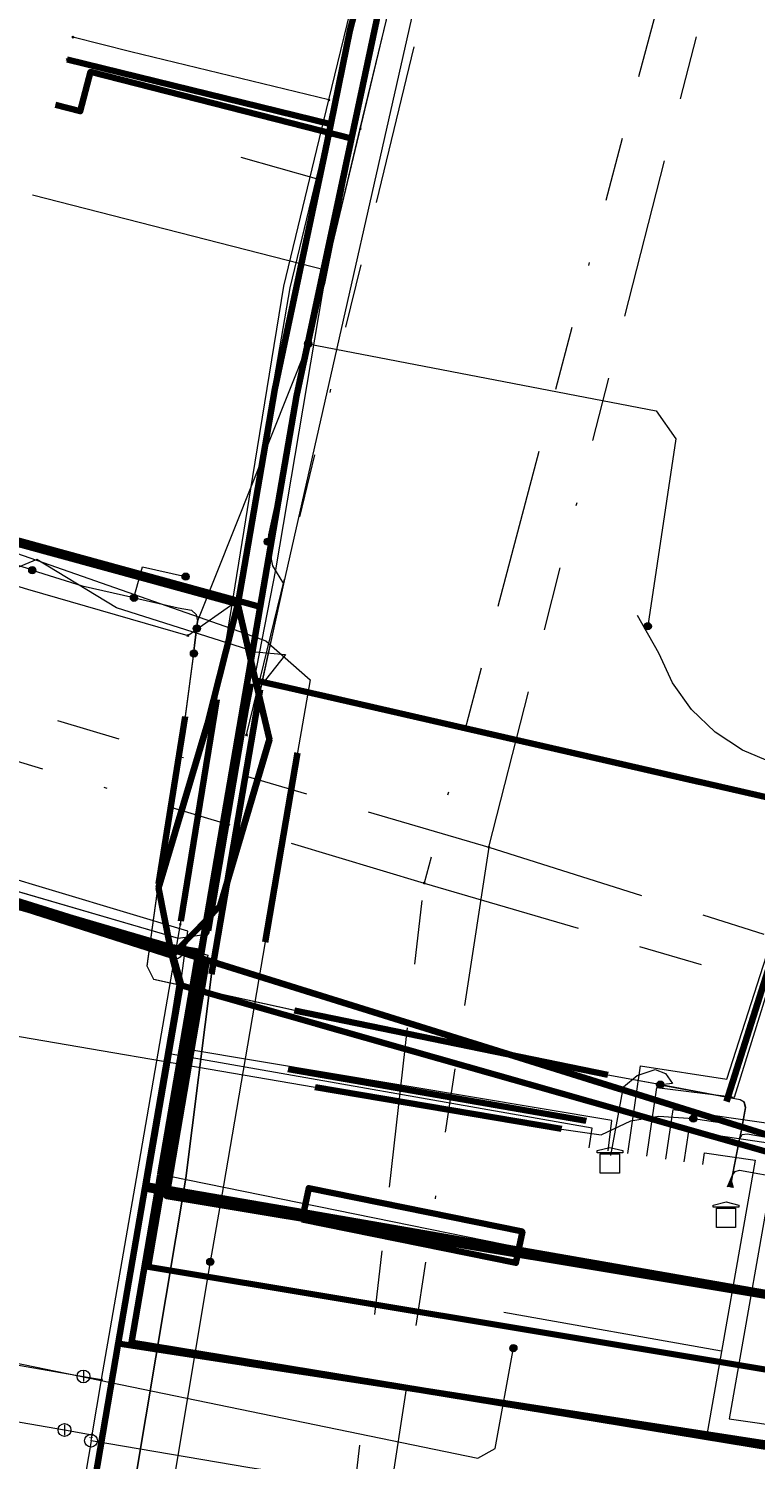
# Model space of a CAD drawing. Header units: metres. Extents: x 98902 to 136161, y 449037 to 499677.
# Tile 91 of 200: x 113560 to 113582, y 483140 to 483185. Entities that reach past the tile are written whole.
import ezdxf
from ezdxf.enums import TextEntityAlignment as Align
from ezdxf.lldxf.tags import DXFTag

# ---------------------------------------------------------------- set-up
doc = ezdxf.new("R2010")
doc.units = ezdxf.units.M
doc.linetypes.add('RI-OVERIG', pattern=[17, 5, -2, 2, -2, 0, -2, 2, -2])
for name, color, linetype, lineweight in [('B-WE-KL-DATA-G', 90, 'KL-DATA-N', 18), ('B-WE-KL-DATA_DUCT-G', 90, 'Continuous', 100), ('B-WE-KL-DATA_HULPSTUK-S', 90, 'Continuous', 25), ('B-WE-KL-DATA_KABELBED-G', 90, 'Continuous', 100), ('B-WE-KL-DATA_MANTELBUIS-G', 90, 'Continuous', 100), ('B-WE-KL-ET_LS-G', 190, 'KL-LS-N', 18), ('B-WE-KL-ET_LS_HULPSTUK-S', 190, 'Continuous', 25), ('B-WE-KL-ET_LS_MANTELBUIS-G', 190, 'Continuous', 100), ('B-WE-KL-ET_MS-G', 130, 'KL-MS-N', 18), ('B-WE-KL-ET_MS_HULPSTUK-S', 130, 'Continuous', 25), ('B-WE-KL-ET_MS_MANTELBUIS-G', 130, 'Continuous', 100), ('B-WE-KL-GAS_LD-G', 50, 'KL-GAS-LD-N', 18), ('B-WE-KL-GAS_LD_HULPSTUK-S', 50, 'Continuous', 25), ('B-WE-KL-GAS_LD_MANTELBUIS-G', 50, 'Continuous', 100), ('B-WE-KL-WATER-G', 170, 'KL-WATER-N', 18), ('B-WE-KL-WATER_HULPSTUK-S', 170, 'Continuous', 25), ('B-WE-RI-VRIJVERVAL-G', 210, 'RI-OVERIG', 18), ('B-WE-RI-VRIJVERVAL_HULPSTUK-S', 210, 'Continuous', 25)]:
    doc.layers.add(name, color=color, linetype=linetype, lineweight=lineweight)
doc.styles.add('NLCS-ISO', font='NLCS-ISO.ttf')
doc.styles.get("Standard").update_dxf_attribs({"font": 'arial.ttf'})
tags = doc.linetypes.add('KL-DATA-N', pattern='A,4,-1,[101,NLCS.SHX,S=0.5,R=0,X=0,Y=0],-1,4,-1,["D",Standard,S=1,R=0,X=-0.25,Y=-0.5],-1.5', length=12.5).pattern_tags.tags
tags[18] = DXFTag(74, 10)
tags = doc.linetypes.add('KL-GAS-LD-N', pattern='A,4,-1,[69,NLCS.SHX,S=0.5,R=0,X=0,Y=0],-1,4,-1,["L",Standard,S=1,R=0,X=0.25,Y=-0.5],-2', length=13).pattern_tags.tags
tags[18] = DXFTag(74, 10)
tags = doc.linetypes.add('KL-LS-N', pattern='A,4,-1,[103,NLCS.SHX,S=0.75,R=0,X=0,Y=0],-1,4,-1,["L",Standard,S=1,R=0,X=0,Y=-0.5],-2', length=13).pattern_tags.tags
tags[18] = DXFTag(74, 10)
tags = doc.linetypes.add('KL-MS-N', pattern='A,4,-1,[103,NLCS.SHX,S=0.75,R=0,X=0,Y=0],-1,4,-1,["M",Standard,S=1,R=0,X=0,Y=-0.5],-2', length=13).pattern_tags.tags
tags[18] = DXFTag(74, 10)
doc.linetypes.add('KL-WATER-N', pattern='A,7,-0.5,[168,NLCS.SHX,S=0.75,R=0,X=0.75,Y=0],-2', length=9.5)

# ---------------------------------------------------------------- blocks, each defined once
blk = doc.blocks.new('SKL-WTB_HULP_OVERIG-SO')
at = {"color": 0, "linetype": 'ByBlock', "lineweight": 18}
for points in [[(-0.14, 0.14), (0.14, -0.14)], [(0.14, 0.14), (-0.14, -0.14)]]:
    blk.add_lwpolyline(points, dxfattribs=at)
at = {"color": 0, "linetype": 'ByBlock', "lineweight": 18, "style": 'NLCS-ISO', "flags": 1}
for tag, p in [('TYPE', (1.5, 0)), ('OMSCHRIJVING', (1.5, -3)), ('LABEL', (1.5, -1.5))]:
    blk.add_attdef(tag, p, '', height=1, dxfattribs=at)
blk = doc.blocks.new('SKL-WTB_HULP_AFSLUITER-SO')
at = {"color": 0, "linetype": 'ByBlock', "lineweight": 18}
blk.add_lwpolyline([(0, 0.8), (0, -0.8)], dxfattribs=at)
blk.add_circle((0, 0), 1, dxfattribs=at)
at = {"color": 0, "linetype": 'ByBlock', "lineweight": 18, "style": 'NLCS-ISO', "flags": 1}
for tag, p in [('TYPE', (1.5, 0)), ('OMSCHRIJVING', (1.5, -3)), ('LABEL', (1.5, -1.5))]:
    blk.add_attdef(tag, p, '', height=1, dxfattribs=at)
blk = doc.blocks.new('SKL-WTB_HULP_T STUK-SO')
at = {"color": 0, "linetype": 'ByBlock', "lineweight": 18}
blk.add_circle((0, 0), 1, dxfattribs=at)
at = {"color": 0, "linetype": 'ByBlock', "lineweight": -2, "style": 'NLCS-ISO'}
blk.add_text('T', height=1, dxfattribs=at).set_placement((0, 0), align=Align.MIDDLE_CENTER)
at = {"color": 0, "linetype": 'ByBlock', "lineweight": 18, "style": 'NLCS-ISO', "flags": 1}
for tag, p in [('TYPE', (1.5, 0)), ('OMSCHRIJVING', (1.5, -3)), ('LABEL', (1.5, -1.5))]:
    blk.add_attdef(tag, p, '', height=1, dxfattribs=at)
blk = doc.blocks.new('SKL-WTB_HULP_MOF-SO')
at = {"linetype": 'ByBlock', "lineweight": 18}
h = blk.add_hatch(color=0, dxfattribs=at)
h.dxf.hatch_style = 1
h.paths.add_polyline_path([(-0.5625, 0, 1), (0.5625, 0, 1)])
at = {"color": 0, "linetype": 'ByBlock', "lineweight": 18}
blk.add_circle((0, 0), 0.5625, dxfattribs=at)
at = {"color": 0, "linetype": 'ByBlock', "lineweight": 18, "style": 'NLCS-ISO', "flags": 1}
for tag, p in [('TYPE', (1.5, 0)), ('OMSCHRIJVING', (1.5, -3)), ('LABEL', (1.5, -1.5))]:
    blk.add_attdef(tag, p, '', height=1, dxfattribs=at)
blk = doc.blocks.new('SKL-WTB_HULP_TECHNISCH GEBOUW-SO')
at = {"color": 0, "linetype": 'ByBlock', "lineweight": 18}
for points in [[(-2, 1.5), (0, 2), (2, 1.5), (2, 1.18), (-2, 1.18)], [(-1.5, 1.02), (1.5, 1.02), (1.5, -2), (-1.5, -2)]]:
    blk.add_lwpolyline(points, close=True, dxfattribs=at)
at = {"color": 0, "linetype": 'ByBlock', "lineweight": 18, "style": 'NLCS-ISO', "flags": 1}
for tag, p in [('TYPE', (2.5, 0)), ('OMSCHRIJVING', (2.5, -3)), ('LABEL', (2.5, -1.5))]:
    blk.add_attdef(tag, p, '', height=1, dxfattribs=at)
blk = doc.blocks.new('SRI-HULP_OVERIG-SO')
at = {"color": 0, "linetype": 'ByBlock', "lineweight": 18}
for points in [[(-0.14, 0.14), (0.14, -0.14)], [(0.14, 0.14), (-0.14, -0.14)]]:
    blk.add_lwpolyline(points, dxfattribs=at)
at = {"color": 0, "linetype": 'ByBlock', "lineweight": 18, "style": 'NLCS-ISO', "flags": 1}
for tag, p in [('TYPE', (1.5, 0)), ('OMSCHRIJVING', (1.5, -3)), ('LABEL', (1.5, -1.5))]:
    blk.add_attdef(tag, p, '', height=1, dxfattribs=at)

msp = doc.modelspace()

# ---------------------------------------------------------------- linework, layer by layer
at = {"layer": 'B-WE-KL-DATA-G', "flags": 128}
for points in [[(113535.491, 483055.979), (113536.441, 483061.533), (113541.204, 483090.06), (113544.755, 483111.663), (113544.948, 483113.188), (113545.552, 483113.661), (113549.403, 483113.284), (113549.712, 483115.832), (113556.149, 483154.735), (113556.905, 483157.96), (113557.638, 483158.283), (113564.196, 483156.367), (113565.152, 483156.501), (113565.304, 483157.274), (113566.303, 483163.064), (113567.239, 483167.86), (113568.822, 483177.215), (113571.011, 483186.366), (113575.093, 483200.14), (113581.278, 483218.983), (113581.153, 483219.694), (113580.136, 483220.401), (113567.909, 483226.706), (113567.782, 483227.322), (113570.165, 483232.317), (113570.594, 483233.111), (113580.706, 483254.894), (113584.469, 483259.021), (113587.04, 483261.968), (113606.578, 483283.49), (113609.02, 483286.265), (113630.079, 483309.542), (113632.569, 483311.539), (113633.404, 483312.497), (113636.4, 483315.955), (113638.079, 483318.233), (113642.136, 483322.917), (113643.875, 483324.654), (113647.079, 483324.177), (113649.586, 483324.356), (113667.625, 483344.527), (113668.375, 483345.834), (113670.095, 483347.805), (113670.493, 483349.535), (113674.045, 483353.336), (113676.564, 483355.323), (113679.675, 483356.296), (113680.833, 483356.834), (113685.258, 483361.329), (113704.516, 483381.087), (113707.238, 483383.933), (113717.835, 483394.742), (113719.221, 483396.196), (113721.66, 483398.749), (113725.277, 483402.474), (113725.715, 483403.225), (113725.916, 483404.181), (113706.127, 483423.402), (113687.191, 483441.762), (113678.045, 483450.608), (113669.183, 483459.437), (113668.394, 483459.986), (113655.761, 483466.358), (113655.138, 483466.897), (113654.638, 483467.322), (113655.261, 483468.556), (113659.235, 483476.766), (113658.824, 483477.959), (113655.692, 483479.529), (113655.018, 483479.802), (113649.581, 483483.544), (113649.242, 483484.034), (113648.867, 483484.47), (113639.302, 483489.546), (113600.784, 483508.808), (113581.045, 483518.696), (113579.755, 483520.415), (113579.424, 483521.384), (113580.201, 483523.009), (113586.556, 483530.359), (113601.948, 483547.562), (113618.417, 483566.005)], [(113507.331, 483172.914), (113528.673, 483166.452), (113565.119, 483155.838), (113563.937, 483148.945), (113594.009, 483142.822), (113594.294, 483144.268), (113594.996, 483145.515), (113596.035, 483146.503), (113597.075, 483147.127), (113597.229, 483147.546), (113598.769, 483153.034), (113598.841, 483153.333), (113597.698, 483154.139), (113597.022, 483155.309), (113596.58, 483156.661), (113596.427, 483158.216), (113598.218, 483166.781), (113600.505, 483176.868), (113602.972, 483185.946), (113608.992, 483204.592), (113628.016, 483249.972), (113631.164, 483260.76), (113633.013, 483265.623), (113634.927, 483273.082), (113638.976, 483277.953), (113656.468, 483297.308), (113658.184, 483298.512), (113661.793, 483302.376), (113658.395, 483308.847), (113664.488, 483315.796), (113674.26, 483326.94), (113683.204, 483335.996), (113688.99, 483342.874), (113690.436, 483342.456), (113692.091, 483344.122), (113736.579, 483388.052), (113744.512, 483399.419), (113761.002, 483417.189), (113787.611, 483443.35), (113794.377, 483450.284)], [(113556.905, 483157.96), (113557.638, 483158.283), (113564.196, 483156.367), (113565.152, 483156.501), (113565.304, 483157.274), (113566.303, 483163.064), (113567.239, 483167.86), (113568.822, 483177.215), (113569.877, 483181.626), (113571.011, 483186.366), (113575.093, 483200.14), (113575.255, 483200.633), (113578.778, 483211.365), (113581.278, 483218.983), (113581.153, 483219.694), (113580.136, 483220.401), (113567.909, 483226.706), (113567.782, 483227.322), (113570.165, 483232.317), (113570.737, 483233.42), (113571.909, 483235.945), (113573.187, 483238.698), (113576.053, 483244.873), (113576.372, 483245.558), (113576.694, 483246.252), (113580.705, 483254.894), (113582.587, 483256.957), (113584.469, 483259.021), (113587.04, 483261.968), (113589.188, 483264.334), (113589.339, 483264.501), (113590.842, 483266.157), (113594.506, 483270.193), (113598.061, 483274.108), (113600.145, 483276.404), (113603.593, 483280.202), (113606.577, 483283.49), (113609.02, 483286.265), (113609.131, 483286.388), (113609.308, 483286.583), (113616.389, 483294.41), (113616.552, 483294.59), (113616.758, 483294.818), (113622.984, 483301.7), (113623.107, 483301.836), (113624.798, 483303.704), (113630.079, 483309.542), (113632.569, 483311.539), (113633.402, 483312.495)], [(113534.476, 483244.681), (113535.229, 483245.52), (113542.576, 483239.744), (113546.073, 483238.5), (113552.097, 483235.087), (113581.254, 483219.933), (113578.698, 483211.812), (113576.803, 483206.48), (113575.234, 483202.067), (113574.438, 483199.827), (113570.452, 483185.331), (113569.598, 483181.318), (113567.887, 483173.283), (113566.757, 483166.709), (113556.366, 483169.554), (113551.426, 483171.037), (113551.512, 483171.325)], [(113404.749, 483163.56), (113413.44, 483173.292), (113416.335, 483176.471), (113419.968, 483180.459), (113423.284, 483184.1), (113427.055, 483188.24), (113444.29, 483207.409), (113444.841, 483208.023), (113449.324, 483213.02), (113455.041, 483207.873), (113457.364, 483210.24), (113467.006, 483201.615), (113472.511, 483196.691), (113479.036, 483190.875), (113485.827, 483185.107), (113492.16, 483179.266), (113494.82, 483176.559), (113495.09, 483175.96), (113502.534, 483171.939), (113502.906, 483172.333), (113503.734, 483172.981), (113505.581, 483173.498), (113506.539, 483173.574), (113513.739, 483171.376), (113520.53, 483169.303), (113523.788, 483168.309), (113557.287, 483158.117), (113559.646, 483157.38), (113564.872, 483155.749), (113564.906, 483155.739), (113565.089, 483155.682), (113598.693, 483145.195), (113608.107, 483142.531), (113611.716, 483141.765), (113614.366, 483151.268), (113614.447, 483151.557)], [(113614.447, 483151.557), (113614.366, 483151.268), (113611.716, 483141.765), (113608.107, 483142.531), (113598.693, 483145.195), (113565.089, 483155.682), (113564.906, 483155.739), (113564.872, 483155.749), (113559.646, 483157.38), (113557.287, 483158.117), (113523.788, 483168.309), (113520.53, 483169.303), (113513.739, 483171.376), (113506.539, 483173.574), (113505.581, 483173.498), (113503.734, 483172.981), (113502.906, 483172.333), (113502.534, 483171.939), (113495.09, 483175.96), (113494.82, 483176.559), (113492.16, 483179.266), (113485.827, 483185.107), (113479.036, 483190.875), (113472.511, 483196.691), (113467.006, 483201.615), (113457.364, 483210.24), (113455.041, 483207.873), (113449.324, 483213.02), (113444.841, 483208.023), (113444.618, 483208.223)], [(113614.447, 483151.557), (113614.366, 483151.268), (113611.716, 483141.765), (113608.107, 483142.531), (113598.693, 483145.195), (113597.65, 483145.397), (113596.682, 483145.316), (113595.633, 483144.913), (113594.867, 483144.228), (113594.242, 483143.259), (113594.047, 483142.859), (113593.745, 483141.041), (113563.261, 483146.12), (113564.906, 483155.739), (113564.872, 483155.749), (113566.757, 483166.709), (113556.366, 483169.554), (113551.426, 483171.037), (113528.959, 483177.785), (113524.355, 483179.31), (113519.191, 483181.022), (113514.036, 483182.73), (113507.835, 483184.785), (113503.275, 483186.997), (113503.048, 483187.107), (113495.376, 483193.719), (113484.833, 483203.159), (113477.531, 483209.739), (113473.987, 483212.937)], [(113614.447, 483151.557), (113614.366, 483151.268), (113611.716, 483141.765), (113608.107, 483142.531), (113598.693, 483145.195), (113565.089, 483155.682), (113564.906, 483155.739), (113564.872, 483155.749), (113559.646, 483157.38), (113557.287, 483158.117), (113523.788, 483168.309), (113520.53, 483169.303), (113513.739, 483171.376), (113506.539, 483173.574), (113505.581, 483173.498), (113503.734, 483172.981), (113502.906, 483172.333), (113502.534, 483171.939), (113495.09, 483175.96), (113494.82, 483176.559), (113492.16, 483179.266), (113485.827, 483185.107), (113479.036, 483190.875), (113472.511, 483196.691), (113467.006, 483201.615), (113457.364, 483210.24), (113455.041, 483207.873), (113452.824, 483205.245), (113450.179, 483202.109), (113436.045, 483185.383), (113432.842, 483181.812), (113428.579, 483177.053), (113426.71, 483174.967), (113418.572, 483165.883), (113411.507, 483157.998)], [(113551.512, 483171.325), (113551.426, 483171.037), (113556.366, 483169.554), (113566.757, 483166.709), (113567.887, 483173.283), (113569.598, 483181.318), (113570.452, 483185.331), (113574.438, 483199.827), (113575.234, 483202.067), (113576.803, 483206.48), (113568.152, 483209.478)], [(113551.512, 483171.325), (113551.426, 483171.037), (113556.366, 483169.554), (113566.757, 483166.709), (113567.887, 483173.283), (113569.598, 483181.318), (113570.452, 483185.331), (113574.438, 483199.827), (113575.234, 483202.067), (113566.618, 483205.053)], [(113569.877, 483181.626), (113571.011, 483186.366)], [(113551.512, 483171.325), (113551.426, 483171.037), (113556.366, 483169.554), (113566.757, 483166.709), (113567.887, 483173.283), (113569.598, 483181.318), (113570.452, 483185.331), (113561.898, 483185.693)], [(113560.371, 483182.368), (113561.146, 483182.17), (113561.46, 483183.397), (113569.598, 483181.318), (113567.887, 483173.283), (113566.757, 483166.709), (113556.366, 483169.554), (113551.426, 483171.037), (113551.512, 483171.325)], [(113568.822, 483177.215), (113569.877, 483181.626)], [(113559.653, 483179.558), (113568.822, 483177.215)], [(113556.905, 483157.96), (113557.638, 483158.283), (113564.196, 483156.367), (113565.152, 483156.501), (113565.304, 483157.274), (113566.303, 483163.064), (113567.239, 483167.86), (113568.822, 483177.215)], [(113620.018, 483139.312), (113620.105, 483139.599), (113617.859, 483140.325), (113613.796, 483141.37), (113611.716, 483141.765), (113608.107, 483142.531), (113598.693, 483145.195), (113565.089, 483155.682), (113564.906, 483155.739), (113564.872, 483155.749), (113566.757, 483166.709), (113556.366, 483169.554), (113551.426, 483171.037), (113551.512, 483171.325)], [(113614.447, 483151.557), (113614.366, 483151.268), (113611.716, 483141.765), (113608.107, 483142.531), (113598.693, 483145.195), (113565.089, 483155.682), (113564.906, 483155.739), (113564.872, 483155.749), (113559.646, 483157.38), (113557.287, 483158.117), (113555.126, 483145.481), (113554.063, 483139.264), (113551.74, 483125.68), (113549.983, 483115.399), (113547.565, 483115.791), (113545.789, 483116.078), (113543.547, 483102.626), (113537.273, 483064.992), (113535.736, 483055.776)], [(113557.287, 483158.117), (113559.646, 483157.38)], [(113559.646, 483157.38), (113564.872, 483155.749)], [(113564.872, 483155.749), (113564.906, 483155.739)], [(113564.906, 483155.739), (113565.089, 483155.682)], [(113565.089, 483155.682), (113598.693, 483145.195)]]:
    msp.add_lwpolyline(points, dxfattribs=at)
at = {"layer": 'B-WE-KL-DATA_DUCT-G', "flags": 128}
msp.add_lwpolyline([(113389.894, 483271.845), (113400.789, 483262.62), (113417.878, 483247.318), (113452.082, 483216.096), (113449.324, 483213.02), (113455.041, 483207.873), (113457.364, 483210.24), (113478.579, 483191.263), (113486.645, 483184.412), (113492.702, 483178.761), (113494.82, 483176.559), (113495.09, 483175.96), (113502.534, 483171.939), (113502.906, 483172.333), (113503.734, 483172.981), (113505.581, 483173.498), (113506.539, 483173.574), (113555.264, 483158.748), (113598.693, 483145.195), (113608.107, 483142.531), (113611.716, 483141.765), (113614.447, 483151.557)], dxfattribs=at)
at = {"layer": 'B-WE-KL-DATA_KABELBED-G', "flags": 128}
for points in [[(113571.419, 483224.92), (113571.419, 483224.92), (113579.328, 483220.237), (113580.41, 483219.595), (113573.262, 483197.811), (113573.077, 483197.23), (113572.758, 483196.278), (113572.687, 483196.032), (113571.479, 483191.817), (113569.556, 483184.726), (113568.955, 483181.768), (113568.894, 483181.466), (113568.752, 483180.768), (113567.212, 483173.497), (113566.202, 483167.619), (113566.059, 483166.788)], [(113570.452, 483185.331), (113569.598, 483181.318)], [(113560.371, 483182.368), (113561.146, 483182.17), (113561.46, 483183.397), (113569.598, 483181.318)], [(113568.894, 483181.466), (113568.955, 483181.768), (113560.733, 483183.784)], [(113569.598, 483181.318), (113567.887, 483173.283), (113566.757, 483166.709)], [(113563.18, 483167.576), (113536.793, 483174.803), (113528.021, 483177.576)], [(113563.962, 483156.095), (113563.944, 483156.1), (113555.261, 483158.644), (113555.244, 483158.649), (113546.547, 483161.659), (113546.461, 483161.683), (113528.751, 483166.741), (113521.565, 483168.812), (113518.571, 483169.674), (113507.329, 483172.914), (113506.202, 483173.305)], [(113566.757, 483166.709), (113556.366, 483169.554), (113551.426, 483171.037)], [(113566.059, 483166.788), (113563.18, 483167.576)], [(113566.059, 483166.788), (113565.117, 483163.055), (113563.587, 483157.945), (113563.944, 483156.1), (113563.997, 483155.828)], [(113566.757, 483166.709), (113564.872, 483155.749)], [(113566.059, 483166.788), (113566.613, 483164.411)], [(113566.613, 483164.411), (113567.043, 483162.57), (113565.504, 483157.375), (113564.216, 483156.053), (113564.027, 483155.859), (113563.997, 483155.828)], [(113596.211, 483157.64), (113567.508, 483164.207), (113566.613, 483164.411)], [(113568.643, 483163.947), (113580.478, 483161.239)], [(113563.587, 483157.945), (113565.117, 483163.058)], [(113565.504, 483157.375), (113567.044, 483162.574)], [(113563.997, 483155.828), (113557.937, 483157.759), (113555.261, 483158.644), (113555.246, 483158.649), (113554.067, 483159.057)], [(113557.287, 483158.117), (113559.646, 483157.38)], [(113559.646, 483157.38), (113564.872, 483155.749)], [(113563.962, 483156.095), (113564.216, 483156.053), (113564.832, 483155.952), (113564.635, 483154.8), (113563.639, 483148.991), (113563.571, 483148.597), (113563.553, 483148.49), (113562.738, 483143.751), (113566.287, 483143.168)], [(113587.343, 483144.462), (113568.105, 483147.819), (113563.571, 483148.597), (113563.195, 483148.662), (113563.263, 483149.056), (113564.27, 483154.904), (113564.278, 483154.95), (113564.027, 483155.859), (113563.962, 483156.095)], [(113593.745, 483141.041), (113563.261, 483146.12), (113564.906, 483155.739)], [(113594.242, 483143.259), (113563.831, 483148.325), (113565.089, 483155.682)], [(113564.239, 483154.913), (113563.997, 483155.828)], [(113564.872, 483155.749), (113564.906, 483155.739)], [(113564.906, 483155.739), (113565.089, 483155.682)], [(113565.089, 483155.682), (113598.693, 483145.195)], [(113563.158, 483148.555), (113563.158, 483148.556), (113564.07, 483153.874), (113564.239, 483154.913)], [(113584.637, 483149.111), (113564.635, 483154.8), (113564.27, 483154.904), (113564.239, 483154.913)], [(113568.499, 483153.701), (113576.193, 483151.512)], [(113562.332, 483143.724), (113562.332, 483143.725), (113563.158, 483148.555)], [(113568.149, 483147.712), (113564.476, 483148.334), (113563.553, 483148.49), (113563.158, 483148.556), (113563.158, 483148.556)], [(113568.086, 483147.722), (113574.79, 483146.587)], [(113568.105, 483147.819), (113574.853, 483146.641)], [(113574.789, 483146.587), (113568.149, 483147.712)], [(113587.016, 483144.517), (113574.789, 483146.587)], [(113557.76, 483117.336), (113558.157, 483119.305), (113562.332, 483143.724)], [(113592.992, 483138.99), (113571.775, 483142.267), (113562.332, 483143.725), (113562.332, 483143.725)], [(113566.285, 483143.114), (113571.859, 483142.253), (113575.179, 483141.74)], [(113566.287, 483143.168), (113571.775, 483142.267), (113574.939, 483141.747)], [(113566.288, 483143.168), (113571.859, 483142.253), (113574.939, 483141.747)], [(113574.939, 483141.747), (113585.237, 483140.056)]]:
    msp.add_lwpolyline(points, dxfattribs=at)
at = {"layer": 'B-WE-KL-DATA_MANTELBUIS-G', "flags": 128}
for points in [[(113568.643, 483163.947), (113580.478, 483161.239)], [(113566.182, 483163.367), (113565.032, 483156.462)], [(113563.587, 483157.945), (113565.117, 483163.058)], [(113565.504, 483157.375), (113567.044, 483162.574)], [(113566.388, 483155.276), (113577.945, 483151.669)], [(113566.388, 483155.276), (113577.945, 483151.669)], [(113568.499, 483153.701), (113576.193, 483151.512)], [(113568.067, 483147.594), (113568.267, 483148.574), (113574.93, 483147.217), (113574.73, 483146.237), (113568.067, 483147.594)], [(113567.951, 483147.639), (113574.659, 483146.521)], [(113568.086, 483147.722), (113574.79, 483146.587)], [(113568.105, 483147.819), (113574.853, 483146.641)], [(113566.285, 483143.114), (113571.859, 483142.253), (113575.179, 483141.74)], [(113566.288, 483143.168), (113571.859, 483142.253), (113574.939, 483141.747)]]:
    msp.add_lwpolyline(points, dxfattribs=at)
at = {"layer": 'B-WE-KL-ET_LS-G', "flags": 128}
for points in [[(113578.215, 483149.651), (113578.612, 483152.387), (113581.309, 483151.967), (113584.165, 483160.86), (113584.528, 483162.363), (113589.162, 483181.566), (113592.122, 483194.022), (113592.891, 483199.761), (113591.588, 483204.347), (113599.698, 483223.487), (113606.293, 483238.267), (113606.533, 483239.714), (113612.638, 483254.576), (113612.921, 483255.086), (113618.571, 483265.248), (113622.093, 483270.843), (113623.906, 483269.732), (113631.194, 483265.602), (113631.703, 483265.313), (113632.245, 483266.27), (113630.883, 483267.042), (113631.216, 483268.01), (113631.975, 483270.215), (113633.039, 483273.086), (113634.365, 483275.537), (113635.893, 483277.268), (113638.435, 483279.401), (113640.113, 483280.74), (113641.326, 483281.797), (113641.63, 483282.327), (113642.579, 483283.153), (113643.798, 483284.48), (113650.439, 483292.138), (113655.313, 483297.757), (113658.808, 483297.672), (113686.18, 483273.447), (113708.769, 483253.454), (113713.259, 483249.49), (113713.83, 483248.852), (113714.599, 483248.44), (113739.056, 483226.846), (113741.657, 483224.549), (113743.795, 483222.672)], [(113553.81, 483240.97), (113556.65, 483239.46), (113556.73, 483239.31), (113556.74, 483239.13), (113556.58, 483238.81), (113556.48, 483238.6), (113554.8, 483234.99), (113554.57, 483234.51), (113554.56, 483234.38), (113554.62, 483234.28), (113554.75, 483234.2), (113565.95, 483227.82), (113570.23, 483225.56), (113575.42, 483222.82), (113581.59, 483219.51), (113581.89, 483218.88), (113581.23, 483216.99), (113579.37, 483211.6), (113575.38, 483199.51), (113574.76, 483197.71), (113573.01, 483191.52), (113572.29, 483188.71), (113567.48, 483167.42), (113566.75, 483164.14), (113565.23, 483155.25), (113564.43, 483148.88), (113559.44, 483119.1), (113558.7, 483114.76), (113558.03, 483110.82), (113557.47, 483107.29), (113553.2, 483082.45), (113553.45, 483082.09), (113556.56, 483081.58), (113564.15, 483080.31), (113574.72, 483077.92), (113582.34, 483076.59), (113582.66, 483076.3), (113582.19, 483073.69), (113582.23, 483073.29), (113582.38, 483073.07), (113582.71, 483073.01), (113593.16, 483071.24), (113615.853, 483067.044)], [(113566.99, 483168.74), (113567, 483168.75), (113567.03, 483168.95), (113568.65, 483176.37), (113568.78, 483176.85), (113569.36, 483179.74), (113569.37, 483179.75), (113569.36, 483179.74), (113569.36, 483179.75), (113571.23, 483188.98), (113574.42, 483198.58), (113575.38, 483199.51), (113579.37, 483211.6), (113581.89, 483218.88), (113581.59, 483219.51), (113575.42, 483222.82), (113570.23, 483225.56), (113565.95, 483227.82), (113554.75, 483234.2), (113554.62, 483234.28), (113554.56, 483234.38), (113554.57, 483234.51), (113554.8, 483234.99), (113556.48, 483238.6), (113556.58, 483238.81), (113556.74, 483239.13), (113556.73, 483239.31), (113556.65, 483239.46), (113553.819, 483240.965), (113553.825, 483240.98), (113553.815, 483240.984)], [(113564.78, 483166.03), (113564.77, 483166.02), (113564.8, 483166.25), (113568.25, 483174.91), (113568.64, 483176.36), (113568.77, 483176.84), (113570.78, 483186.73), (113571.23, 483188.97), (113574.25, 483199.89), (113574.71, 483201.21), (113574.72, 483201.25), (113575.21, 483202.75), (113577.13, 483208.91), (113577.14, 483208.92), (113578.34, 483211.96), (113578.464, 483212.313), (113578.67, 483212.9), (113578.72, 483213.08), (113578.72, 483213.09), (113580.71, 483219.14), (113580.6, 483219.64), (113576.96, 483221.66), (113576.66, 483221.78), (113576.66, 483221.79), (113570.24, 483225.56), (113570.12, 483225.76), (113570.13, 483225.98), (113572.78, 483231.67), (113572.787, 483231.677), (113573.87, 483233.85), (113575.79, 483237.657), (113576.19, 483238.45)], [(113577.607, 483149.739), (113577.723, 483150.68), (113564.501, 483152.894), (113566.433, 483164.309), (113566.602, 483165.306), (113562.27, 483166.671), (113559.79, 483168.186), (113558.26, 483167.546), (113556.521, 483168.088), (113556.695, 483168.767), (113555.548, 483169.125), (113555.379, 483168.465), (113551.814, 483169.457), (113551.888, 483169.747), (113550.924, 483170.015), (113550.85, 483169.725), (113542.764, 483171.973), (113539.317, 483173.018), (113521.455, 483178.36), (113518.474, 483179.289), (113516.189, 483181.451), (113511.413, 483182.944), (113509.908, 483183.54), (113506.02, 483185.616), (113504.886, 483186.32), (113503.372, 483184.637), (113500.686, 483186.737), (113486.357, 483199.651), (113486.274, 483199.726), (113466.48, 483218), (113458.825, 483209.545), (113452.389, 483215.258), (113446.402, 483208.648), (113429.026, 483189.023), (113428.858, 483188.23), (113405.897, 483162.615)], [(113530.73, 483176.77), (113531.52, 483176.548), (113531.69, 483176.5), (113542.59, 483173.16), (113542.59, 483173.15), (113555.01, 483169.353), (113556.23, 483168.98), (113556.89, 483168.76), (113559.65, 483167.86), (113559.65, 483167.85)], [(113568.25, 483174.91), (113579.1, 483172.82), (113579.72, 483171.95), (113578.84, 483166.11), (113578.84, 483166.1)], [(113577.013, 483149.826), (113577.102, 483150.445), (113563.976, 483152.753), (113564.502, 483156.591), (113558.466, 483158.402), (113540.616, 483163.769), (113540.301, 483163.862), (113519.142, 483170.095), (113517.793, 483170.492), (113504.392, 483174.544), (113501.99, 483172.704), (113493.654, 483158.589), (113479.956, 483134.982), (113479.886, 483134.245), (113480.012, 483133.354), (113480.306, 483132.424), (113480.712, 483131.647), (113481.147, 483131.022), (113481.715, 483130.557), (113482.504, 483130.059), (113483.879, 483129.333), (113484.118, 483128.868), (113484.256, 483128.344), (113483.21, 483125.192), (113480.139, 483115.459), (113476.647, 483104.398)], [(113578.809, 483149.565), (113579.12, 483151.707), (113581.545, 483151.413), (113584.488, 483160.86), (113585.841, 483166.405), (113586.587, 483169.463), (113591.011, 483168.538), (113597.769, 483167.124), (113599.197, 483164.226), (113597.842, 483156.38), (113606.545, 483153.88), (113615.29, 483151.364), (113620.444, 483149.95), (113622.976, 483149.154), (113627.046, 483147.719), (113629.364, 483146.851), (113631.537, 483145.83), (113633.56, 483144.802), (113635.407, 483143.775), (113639.14, 483141.429), (113642.715, 483138.749), (113646.81, 483135.233), (113650.185, 483132.15), (113661.155, 483122.149)], [(113566.99, 483168.74), (113567.14, 483167.99), (113567.48, 483167.42), (113567.14, 483165.86), (113566.76, 483164.14), (113565.24, 483155.25), (113564.44, 483148.88), (113559.45, 483119.1), (113558.71, 483114.76), (113558.04, 483110.82), (113553.2, 483082.45), (113553.45, 483082.09), (113556.57, 483081.58), (113564.16, 483080.31), (113574.72, 483077.92), (113582.34, 483076.59), (113582.66, 483076.3), (113582.19, 483073.69), (113582.23, 483073.29), (113582.38, 483073.07), (113582.71, 483073.01), (113593.16, 483071.24), (113615.853, 483067.044)], [(113559.65, 483167.85), (113561.2, 483167.36), (113562.82, 483167), (113562.82, 483166.99)], [(113562.82, 483166.99), (113563.09, 483167.95), (113564.43, 483167.65)], [(113562.82, 483166.99), (113562.84, 483166.99), (113564.2, 483166.68), (113564.61, 483166.6), (113564.76, 483166.47), (113564.8, 483166.26), (113564.68, 483165.25), (113564.42, 483163.3), (113563.57, 483158.06), (113563.22, 483155.51), (113563.43, 483155.09), (113567.83, 483154.12), (113577.59, 483152.11), (113579.14, 483151.82), (113579.23, 483151.8)], [(113584.528, 483162.363), (113583.593, 483161.664), (113582.733, 483161.842), (113581.79, 483162.236), (113580.938, 483162.796), (113580.204, 483163.503), (113579.611, 483164.335), (113579.182, 483165.258), (113578.517, 483166.438)], [(113564.69, 483165.25), (113564.68, 483165.24), (113564.77, 483166.02), (113564.78, 483166.03)], [(113581.331, 483148.616), (113581.48, 483148.98), (113581.7, 483150.1), (113581.75, 483150.33), (113581.89, 483151.08), (113581.85, 483151.25), (113581.72, 483151.33), (113579.09, 483151.82), (113577.6, 483152.1), (113567.84, 483154.11), (113563.44, 483155.08), (113563.23, 483155.5), (113563.58, 483158.05), (113564.43, 483163.29), (113564.69, 483165.24), (113564.68, 483165.24), (113564.69, 483165.25)], [(113566.602, 483165.306), (113567.546, 483165.219), (113566.918, 483164.429)], [(113540.08, 483081.11), (113540.08, 483080.97), (113540.301, 483082.289), (113542.949, 483098.068), (113543.618, 483102.057), (113543.89, 483103.674), (113543.945, 483104.002), (113544.189, 483105.458), (113544.244, 483105.785), (113544.248, 483105.807), (113544.271, 483105.949), (113544.543, 483107.569), (113544.545, 483107.58), (113544.597, 483107.894), (113544.652, 483108.219), (113544.654, 483108.229), (113544.678, 483108.376), (113544.815, 483109.192), (113544.85, 483109.4), (113549.85, 483114.65), (113550.61, 483119.07), (113550.96, 483120.54), (113551.044, 483121.03), (113551.636, 483124.479), (113552.703, 483130.688), (113553.011, 483132.483), (113553.12, 483133.119), (113553.175, 483133.437), (113553.177, 483133.45), (113553.426, 483134.898), (113553.454, 483135.064), (113553.788, 483137.006), (113553.845, 483137.34), (113554.012, 483138.311), (113554.346, 483140.254), (113554.935, 483143.687), (113554.97, 483143.89), (113554.98, 483143.97), (113555.966, 483149.801), (113556.05, 483150.3), (113556.47, 483153.36), (113556.66, 483153.59), (113557.06, 483153.68), (113568.47, 483151.72), (113576.15, 483150.41), (113577.39, 483150.23), (113578.31, 483150.67), (113579.18, 483150.82), (113580.26, 483150.74)], [(113577.687, 483149.587), (113578.08, 483151.73), (113578.51, 483152.08), (113579.07, 483152.27), (113579.39, 483152.15), (113579.61, 483151.83), (113579.23, 483151.79), (113579.23, 483151.8)], [(113579.23, 483151.8), (113579.23, 483151.79), (113581.72, 483151.34), (113581.85, 483151.26), (113581.89, 483151.09), (113581.75, 483150.34), (113581.7, 483150.11), (113581.48, 483148.99), (113581.454, 483148.794), (113581.476, 483148.586)], [(113579.403, 483149.479), (113579.627, 483151.027), (113582.824, 483150.563), (113607.888, 483144.416), (113620.632, 483140.675), (113625.406, 483138.971), (113626.352, 483138.566), (113630.373, 483136.541), (113632.399, 483135.366), (113635.053, 483133.564), (113636.781, 483132.302), (113638.219, 483131.169), (113639.974, 483129.677), (113655.687, 483115.498)], [(113579.979, 483149.396), (113580.117, 483150.349), (113582.89, 483149.947), (113581.382, 483141.374), (113585.285, 483140.807), (113583.112, 483127.493), (113582.98, 483126.684), (113581.279, 483116.263), (113571.891, 483116.413), (113562.203, 483055.833), (113571.426, 483054.281), (113567.385, 483029.734)], [(113580.26, 483150.74), (113580.27, 483150.74), (113581.64, 483150.54), (113581.74, 483150.46), (113581.75, 483150.34), (113581.7, 483150.11), (113581.48, 483148.99), (113581.454, 483148.794), (113581.403, 483148.601)], [(113581.37, 483148.608), (113581.455, 483148.794), (113581.48, 483148.98), (113581.7, 483150.1), (113581.78, 483150.24), (113581.94, 483150.26), (113582.78, 483150.12)], [(113580.555, 483149.312), (113580.607, 483149.672), (113582.192, 483149.442), (113580.684, 483140.869), (113584.594, 483140.301), (113580.77, 483116.871), (113571.381, 483117.022), (113561.517, 483055.34), (113570.737, 483053.789), (113566.849, 483030.175)], [(113581.439, 483148.594), (113581.455, 483148.794), (113581.48, 483148.98), (113581.56, 483149.09), (113581.7, 483149.13), (113584.47, 483148.63), (113585.19, 483148.11), (113585.19, 483148.1)], [(113581.512, 483148.579), (113581.455, 483148.794), (113581.48, 483148.98), (113581.56, 483149.09), (113581.7, 483149.13), (113584.47, 483148.63), (113584.47, 483148.64)], [(113581.143, 483143.481), (113574.349, 483144.687)], [(113554.98, 483143.97), (113573.54, 483140.15), (113574.08, 483140.45), (113574.65, 483143.59), (113574.65, 483143.58)]]:
    msp.add_lwpolyline(points, dxfattribs=at)
at = {"layer": 'B-WE-KL-ET_LS_MANTELBUIS-G', "flags": 128}
for points in [[(113565.136, 483156.61), (113566.441, 483164.31)], [(113566.75, 483164.13), (113565.24, 483155.25)], [(113564.42, 483163.29), (113563.58, 483158.06)], [(113581.295, 483151.272), (113584.324, 483160.845)], [(113567.83, 483154.11), (113577.59, 483152.11)], [(113576.918, 483150.669), (113567.626, 483152.279)], [(113568.47, 483151.72), (113576.15, 483150.42)]]:
    msp.add_lwpolyline(points, dxfattribs=at)
at = {"layer": 'B-WE-KL-ET_MS-G', "flags": 128}
for points in [[(113491.7, 483454.93), (113486.87, 483449.22), (113486.63, 483448.44), (113486.93, 483447.68), (113492.45, 483442.73), (113491.06, 483441.16), (113488.86, 483438.7), (113489.68, 483437.97), (113494.88, 483432.85), (113495.19, 483431.77), (113492.03, 483429.76), (113488.89, 483426.2), (113471.56, 483405.33), (113436.6, 483366.58), (113433.13, 483362.71), (113427.83, 483356.82), (113386.17, 483310.4), (113379.57, 483302.31), (113379.05, 483301.05), (113379.05, 483299.66), (113380.61, 483297.04), (113382.93, 483294.58), (113391.81, 483286.61), (113455.98, 483228.92), (113461.17, 483224.22), (113465.62, 483220.2), (113490.45, 483198.04), (113502.55, 483186.78), (113504.64, 483185.42), (113506.84, 483184.37), (113509.25, 483183.32), (113512.68, 483182.24), (113528.85, 483177.41), (113556.33, 483169.37), (113565.65, 483166.1), (113566.93, 483165.65), (113568.31, 483164.43), (113567.92, 483162.16), (113566.91, 483156.25), (113565.61, 483148.65), (113565.2, 483146.27)], [(113565.2, 483146.27), (113560.63, 483118.9), (113558.58, 483107.14), (113554.02, 483079.12), (113556.78, 483078.66), (113562.7, 483077.68), (113575.54, 483074.92), (113581.35, 483073.95), (113616.169, 483067.429)]]:
    msp.add_lwpolyline(points, dxfattribs=at)
at = {"layer": 'B-WE-KL-ET_MS_MANTELBUIS-G', "flags": 128}
msp.add_lwpolyline([(113566.91, 483156.24), (113567.92, 483162.15)], dxfattribs=at)
at = {"layer": 'B-WE-KL-GAS_LD-G', "flags": 128}
for points in [[(113564.266, 483156.802), (113566.531, 483170.772), (113567.494, 483176.712), (113568.9, 483182.523), (113570.507, 483189.162), (113571.683, 483193.144), (113572.429, 483195.67), (113573.73, 483200.073), (113577.849, 483212.108), (113580.727, 483221.27), (113572.081, 483226.038)], [(113568.9, 483182.523), (113562.72, 483184.019), (113560.911, 483184.481)], [(113564.115, 483155.915), (113555.198, 483158.354), (113553.696, 483158.767), (113546.405, 483160.772), (113532.94, 483164.967), (113528.629, 483166.31), (113521.004, 483168.694), (113519.669, 483169.111), (113517.773, 483169.704), (113510.297, 483172.041), (113509.446, 483172.307), (113507.347, 483172.963), (113504.474, 483173.831), (113501.844, 483173.426), (113500.635, 483170.815), (113496.56, 483173.65), (113495.812, 483174.305)], [(113564.115, 483155.915), (113564.266, 483156.802)], [(113561.482, 483140.69), (113561.514, 483140.877), (113561.812, 483142.597), (113562.939, 483149.115), (113564.115, 483155.915)], [(113552.769, 483144.154), (113554.075, 483143.931), (113556.111, 483143.583), (113561.244, 483142.695)], [(113552.473, 483142.431), (113553.79, 483142.214), (113560.654, 483141.026)], [(113561.244, 483142.695), (113561.812, 483142.597)], [(113560.654, 483141.026), (113561.514, 483140.877)], [(113561.482, 483140.69), (113561.316, 483139.704)], [(113593.421, 483135.743), (113566.437, 483139.844), (113561.482, 483140.69)]]:
    msp.add_lwpolyline(points, dxfattribs=at)
at = {"layer": 'B-WE-KL-GAS_LD_MANTELBUIS-G', "flags": 128}
msp.add_lwpolyline([(113564.278, 483156.902), (113565.402, 483163.811)], dxfattribs=at)
at = {"layer": 'B-WE-KL-WATER-G', "flags": 128}
for points in [[(113465.802, 483219.204), (113466.216, 483218.831), (113470.878, 483214.636), (113476.73, 483209.37), (113477.25, 483208.902), (113483.122, 483203.617), (113483.197, 483203.55), (113490.036, 483197.582), (113500, 483188.625), (113503.893, 483185.522), (113507.615, 483183.183), (113510.778, 483181.92), (113512.458, 483181.25), (113515.714, 483180.236), (113518.483, 483179.373), (113521.062, 483178.569), (113521.635, 483178.391), (113525.645, 483177.142), (113528.51, 483176.249), (113530.143, 483175.776), (113556.142, 483168.237), (113559.024, 483167.401), (113559.505, 483167.262), (113564.501, 483165.813), (113566.011, 483166.873), (113567.685, 483176.659), (113568.516, 483180.063), (113570.717, 483189.085), (113570.879, 483189.581), (113574.187, 483199.702), (113574.249, 483199.892), (113578.132, 483212.009), (113578.492, 483213.048), (113580.982, 483220.229), (113576.93, 483230.368), (113576.703, 483230.937), (113576.558, 483231.337), (113576.415, 483231.617), (113575.378, 483233.659), (113575.008, 483234.387), (113578.675, 483242.385), (113579.008, 483243.112), (113582.166, 483250), (113583.588, 483253.101), (113584.413, 483253.972), (113584.619, 483254.19), (113587.714, 483257.459), (113589.072, 483258.894), (113589.291, 483259.134), (113592.919, 483263.1), (113593.729, 483263.986), (113599.209, 483269.977), (113601.49, 483272.471), (113609.398, 483281.117), (113609.604, 483281.343), (113615.178, 483287.526), (113618.593, 483291.314), (113622.093, 483295.197), (113622.964, 483296.162), (113623.116, 483296.331), (113623.853, 483297.148), (113630.615, 483304.65), (113630.716, 483306.039), (113630.771, 483306.798), (113634.354, 483311.108), (113635.595, 483312.547), (113635.486, 483319.084), (113634.953, 483319.538), (113634.647, 483319.798), (113630.774, 483323.117), (113630.101, 483323.694), (113617.899, 483334.786), (113615.575, 483336.837), (113612.357, 483339.678), (113609.432, 483342.259), (113603.754, 483347.23), (113601.309, 483349.446), (113598.008, 483352.438), (113595.563, 483354.654), (113591.291, 483358.576), (113580.932, 483368.086), (113577.469, 483371.268), (113572.658, 483375.689), (113571.185, 483377.042), (113567.574, 483380.359), (113564.626, 483383.068), (113561.638, 483386.02), (113558.555, 483386.687), (113558.551, 483386.691), (113552.887, 483391.655), (113550.476, 483393.768), (113546.532, 483397.224), (113542.615, 483400.658), (113538.52, 483404.247), (113536.034, 483406.426), (113520.445, 483421.195), (113519.833, 483421.754), (113507.824, 483432.725), (113504.574, 483435.694), (113504.337, 483435.911)], [(113568.516, 483180.063), (113566.158, 483180.722)]]:
    msp.add_lwpolyline(points, dxfattribs=at)
at = {"layer": 'B-WE-RI-VRIJVERVAL-G', "flags": 128}
for points in [[(113566.33, 483162.71), (113573.1, 483190.5)], [(113573.88, 483159.21), (113581.66, 483189.58)], [(113579.84, 483188.08), (113571.87, 483158.09)], [(113504.49, 483179.57), (113573.88, 483159.21)], [(113502.2, 483178.95), (113571.87, 483158.09)], [(113573.88, 483159.21), (113569.06, 483127.55)], [(113573.88, 483159.21), (113591.33, 483153.68)], [(113568.84, 483131.61), (113571.87, 483158.09)], [(113571.87, 483158.09), (113592.26, 483152.09)]]:
    msp.add_lwpolyline(points, dxfattribs=at)

# ---------------------------------------------------------------- block references
at = {"layer": 'B-WE-KL-DATA_HULPSTUK-S', "xscale": 0.2, "yscale": 0.2, "zscale": 0.2}
for name, p in [('SKL-WTB_HULP_OVERIG-SO', (113560.733, 483183.784)), ('SKL-WTB_HULP_MOF-SO', (113568.894, 483181.466)), ('SKL-WTB_HULP_OVERIG-SO', (113569.877, 483181.626)), ('SKL-WTB_HULP_OVERIG-SO', (113568.894, 483181.466)), ('SKL-WTB_HULP_OVERIG-SO', (113563.18, 483167.576)), ('SKL-WTB_HULP_OVERIG-SO', (113563.18, 483167.576)), ('SKL-WTB_HULP_OVERIG-SO', (113566.059, 483166.788)), ('SKL-WTB_HULP_OVERIG-SO', (113566.059, 483166.788)), ('SKL-WTB_HULP_OVERIG-SO', (113566.059, 483166.788)), ('SKL-WTB_HULP_OVERIG-SO', (113566.059, 483166.788)), ('SKL-WTB_HULP_OVERIG-SO', (113566.613, 483164.411)), ('SKL-WTB_HULP_OVERIG-SO', (113566.613, 483164.411)), ('SKL-WTB_HULP_OVERIG-SO', (113566.613, 483164.411)), ('SKL-WTB_HULP_OVERIG-SO', (113563.962, 483156.095)), ('SKL-WTB_HULP_OVERIG-SO', (113563.962, 483156.095)), ('SKL-WTB_HULP_OVERIG-SO', (113563.962, 483156.095)), ('SKL-WTB_HULP_OVERIG-SO', (113563.997, 483155.828)), ('SKL-WTB_HULP_OVERIG-SO', (113563.997, 483155.828)), ('SKL-WTB_HULP_OVERIG-SO', (113563.997, 483155.828)), ('SKL-WTB_HULP_OVERIG-SO', (113563.997, 483155.828)), ('SKL-WTB_HULP_OVERIG-SO', (113564.239, 483154.913)), ('SKL-WTB_HULP_OVERIG-SO', (113564.239, 483154.913)), ('SKL-WTB_HULP_OVERIG-SO', (113564.239, 483154.913)), ('SKL-WTB_HULP_OVERIG-SO', (113563.158, 483148.556)), ('SKL-WTB_HULP_OVERIG-SO', (113563.158, 483148.555)), ('SKL-WTB_HULP_OVERIG-SO', (113563.158, 483148.555)), ('SKL-WTB_HULP_OVERIG-SO', (113568.149, 483147.712)), ('SKL-WTB_HULP_OVERIG-SO', (113568.149, 483147.712)), ('SKL-WTB_HULP_OVERIG-SO', (113574.789, 483146.587)), ('SKL-WTB_HULP_OVERIG-SO', (113574.789, 483146.587)), ('SKL-WTB_HULP_OVERIG-SO', (113562.332, 483143.725)), ('SKL-WTB_HULP_OVERIG-SO', (113562.332, 483143.724)), ('SKL-WTB_HULP_OVERIG-SO', (113562.332, 483143.724)), ('SKL-WTB_HULP_OVERIG-SO', (113566.287, 483143.168)), ('SKL-WTB_HULP_OVERIG-SO', (113566.287, 483143.168)), ('SKL-WTB_HULP_OVERIG-SO', (113574.939, 483141.747)), ('SKL-WTB_HULP_OVERIG-SO', (113574.939, 483141.747))]:
    msp.add_blockref(name, p, dxfattribs=at)
at = {"layer": 'B-WE-KL-ET_LS_HULPSTUK-S', "xscale": 0.2, "yscale": 0.2, "zscale": 0.2}
for name, p in [('SKL-WTB_HULP_MOF-SO', (113568.25, 483174.91)), ('SKL-WTB_HULP_MOF-SO', (113566.99, 483168.74)), ('SKL-WTB_HULP_MOF-SO', (113559.65, 483167.85)), ('SKL-WTB_HULP_MOF-SO', (113564.43, 483167.65)), ('SKL-WTB_HULP_MOF-SO', (113562.82, 483166.99)), ('SKL-WTB_HULP_MOF-SO', (113564.78, 483166.03)), ('SKL-WTB_HULP_MOF-SO', (113578.84, 483166.1)), ('SKL-WTB_HULP_MOF-SO', (113564.69, 483165.25)), ('SKL-WTB_HULP_MOF-SO', (113579.23, 483151.8)), ('SKL-WTB_HULP_MOF-SO', (113580.26, 483150.74)), ('SKL-WTB_HULP_TECHNISCH GEBOUW-SO', (113577.66, 483149.44)), ('SKL-WTB_HULP_TECHNISCH GEBOUW-SO', (113581.28, 483147.74)), ('SKL-WTB_HULP_MOF-SO', (113574.65, 483143.58))]:
    msp.add_blockref(name, p, dxfattribs=at)
at = {"layer": 'B-WE-KL-ET_MS_HULPSTUK-S', "xscale": 0.2, "yscale": 0.2, "zscale": 0.2}
msp.add_blockref('SKL-WTB_HULP_MOF-SO', (113565.2, 483146.27), dxfattribs=at)
at = {"layer": 'B-WE-KL-GAS_LD_HULPSTUK-S', "xscale": 0.2, "yscale": 0.2, "zscale": 0.2}
for name, p in [('SKL-WTB_HULP_OVERIG-SO', (113560.911, 483184.481)), ('SKL-WTB_HULP_OVERIG-SO', (113568.9, 483182.523)), ('SKL-WTB_HULP_OVERIG-SO', (113564.266, 483156.802)), ('SKL-WTB_HULP_T STUK-SO', (113564.115, 483155.915)), ('SKL-WTB_HULP_AFSLUITER-SO', (113561.244, 483142.695)), ('SKL-WTB_HULP_OVERIG-SO', (113561.812, 483142.597)), ('SKL-WTB_HULP_AFSLUITER-SO', (113560.654, 483141.026)), ('SKL-WTB_HULP_T STUK-SO', (113561.482, 483140.69)), ('SKL-WTB_HULP_OVERIG-SO', (113561.514, 483140.877))]:
    msp.add_blockref(name, p, dxfattribs=at)
at = {"layer": 'B-WE-KL-WATER_HULPSTUK-S', "xscale": 0.2, "yscale": 0.2, "zscale": 0.2}
for p in [(113568.516, 483180.063), (113566.011, 483166.873), (113564.501, 483165.813)]:
    msp.add_blockref('SKL-WTB_HULP_OVERIG-SO', p, dxfattribs=at)
at = {"layer": 'B-WE-RI-VRIJVERVAL_HULPSTUK-S', "xscale": 0.2, "yscale": 0.2, "zscale": 0.2}
for p in [(113566.33, 483162.71), (113565.66, 483159.89), (113573.88, 483159.21), (113571.87, 483158.09)]:
    msp.add_blockref('SRI-HULP_OVERIG-SO', p, dxfattribs=at)

doc.saveas('drawing.dxf')
